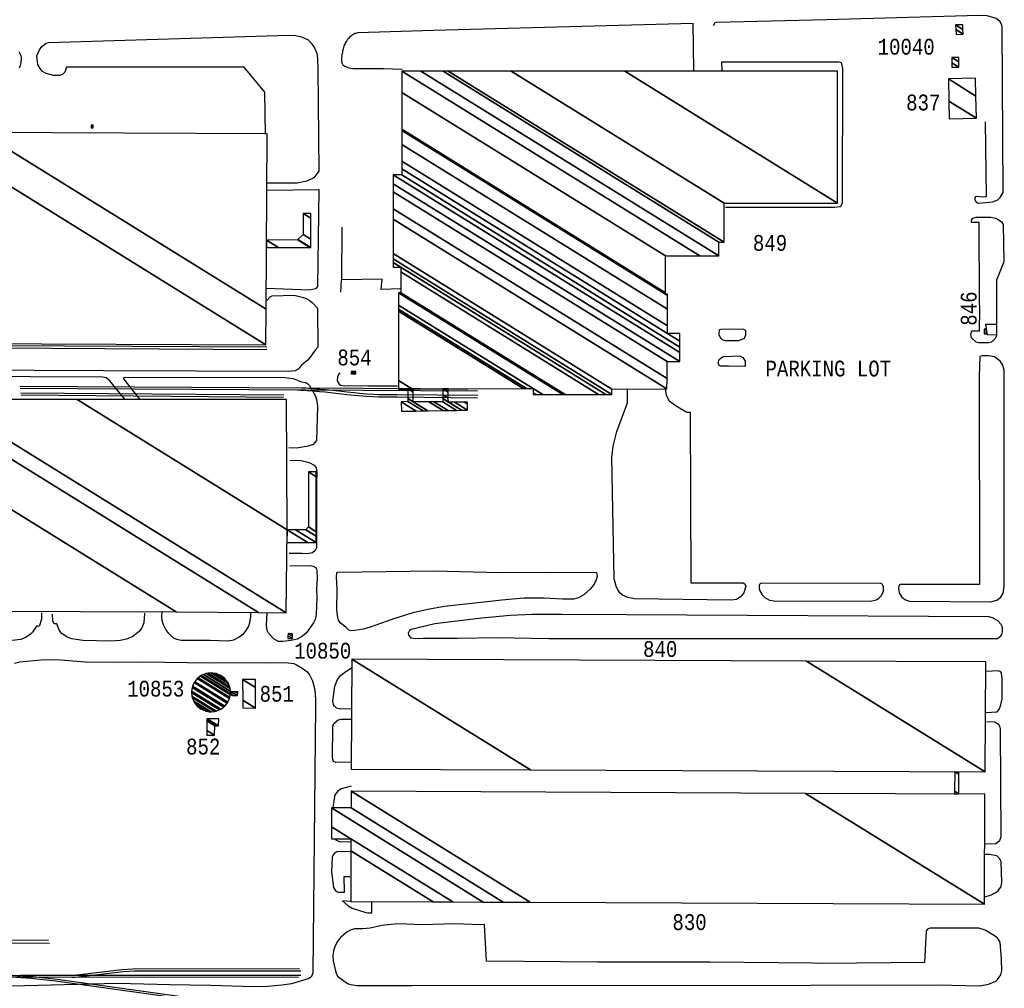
# Model space of a CAD drawing. Extents: x -0.5 to 41.9, y -0.5 to 29.8.
# Tile 68 of 128: x 9 to 10, y 4.2 to 5.2. Entities that reach past the tile are written whole.
import ezdxf
from ezdxf.enums import TextEntityAlignment as Align

# ---------------------------------------------------------------- set-up
doc = ezdxf.new("R2010")
doc.units = 0
doc.header["$MEASUREMENT"] = 0
for name, color, linetype in [('11', 2, 'CONTINUOUS'), ('21', 5, 'CONTINUOUS'), ('23', 1, 'CONTINUOUS'), ('41', 4, 'CONTINUOUS')]:
    doc.layers.add(name, color=color, linetype=linetype)
doc.styles.add('MONOTXT', font='MONOTXT', dxfattribs={"height": 0.2})

msp = doc.modelspace()

# ---------------------------------------------------------------- linework, layer by layer
at = {"layer": '11'}
msp.add_line((9.2962, 4.955), (9.2955, 4.9424), dxfattribs=at)
for points in [[(9.9814, 5.1234), (9.9823, 5.0435), (9.9791, 5.0433), (9.9719, 5.0439), (9.9704, 5.043), (9.9702, 5.0408), (9.9706, 5.0394), (9.9722, 5.0374), (9.9742, 5.037), (9.9892, 5.0383), (9.9946, 5.0406), (9.9971, 5.043), (10.0002, 5.0482), (9.9993, 5.2236), (9.9989, 5.2265), (9.9971, 5.2299), (9.9928, 5.2335), (9.9832, 5.2362), (9.9744, 5.2366), (9.8126, 5.232), (9.6953, 5.2292), (9.6937, 5.2287), (9.6919, 5.2256)], [(9.6712, 5.1782), (9.6706, 5.2281), (9.3944, 5.2204), (9.314, 5.218), (9.3128, 5.2177), (9.3117, 5.2175), (9.3106, 5.2173), (9.3097, 5.2166), (9.3086, 5.2159), (9.3077, 5.2153), (9.3068, 5.2146), (9.3059, 5.2139), (9.3052, 5.2133), (9.3041, 5.2121), (9.303, 5.211), (9.3021, 5.2097), (9.3009, 5.2079), (9.3, 5.2061), (9.2991, 5.2043), (9.2987, 5.2025), (9.2982, 5.2007), (9.2978, 5.1989), (9.2976, 5.1969), (9.2971, 5.1951), (9.2969, 5.193), (9.2967, 5.1915), (9.2967, 5.1897), (9.2967, 5.1881), (9.2967, 5.1874), (9.2969, 5.1868), (9.2969, 5.1861), (9.298, 5.1841), (9.3, 5.1827), (9.3025, 5.1816), (9.3045, 5.1809), (9.3065, 5.1805), (9.3086, 5.1802), (9.3092, 5.1802), (9.3097, 5.1802), (9.3104, 5.1802), (9.3411, 5.1802), (9.3611, 5.1796)], [(9.2156, 5.1104), (9.2151, 5.1551), (9.1929, 5.1816), (9.004, 5.1814), (9.0022, 5.1762), (9, 5.1742), (8.9969, 5.1726), (8.9903, 5.1726), (8.9823, 5.1749), (8.9785, 5.1771), (8.9762, 5.18), (8.9737, 5.1845), (8.9724, 5.1935), (8.9753, 5.2), (8.978, 5.2036), (8.9823, 5.207), (8.9849, 5.2079), (9.2405, 5.2155), (9.2479, 5.2153), (9.2542, 5.2139), (9.2612, 5.2106), (9.2645, 5.2067), (9.2677, 5.202), (9.2704, 5.1964), (9.2711, 5.1903), (9.2713, 5.1793), (9.2726, 5.0711), (9.267, 5.0639), (9.2596, 5.0603), (9.2493, 5.0581), (9.2178, 5.0583)], [(8.9542, 5.1807), (8.9551, 5.1832), (8.9555, 5.1847), (8.9558, 5.1863), (8.956, 5.1879), (8.9562, 5.1897), (8.9562, 5.1917), (8.956, 5.1935), (8.9553, 5.1951), (8.9546, 5.1964), (8.9537, 5.1978)], [(9.7016, 5.1782), (9.7013, 5.1874), (9.8242, 5.1874), (9.8255, 5.1874), (9.8282, 5.1865), (9.8296, 5.18), (9.8291, 5.0374), (9.8275, 5.0329), (9.8237, 5.0325), (9.8213, 5.0322), (9.7117, 5.0322), (9.7052, 5.0322)], [(9.2178, 5.0507), (9.2726, 5.0516), (9.2709, 4.9483), (9.2688, 4.9458), (9.2625, 4.9442), (9.2167, 4.946)], [(9.9751, 4.9011), (9.9755, 4.924), (9.9751, 4.933), (9.9749, 5.0165), (9.9666, 5.0163), (9.9666, 5.0188), (9.9681, 5.021), (9.9715, 5.0221), (9.9872, 5.0221), (9.9924, 5.0208), (9.9949, 5.0197), (9.9987, 5.017), (10.0002, 5.0141), (10.0011, 4.9745), (9.9933, 4.955), (9.9933, 4.8959), (9.9917, 4.8928), (9.9879, 4.8892), (9.985, 4.8885), (9.9746, 4.8883), (9.9715, 4.8892), (9.9668, 4.8937), (9.9659, 4.8971), (9.967, 4.9011), (9.9751, 4.9011)], [(9.3598, 4.9458), (9.3389, 4.9451), (9.3398, 4.9561), (9.2969, 4.9552), (9.2973, 5.0114)], [(9.217, 4.9332), (9.2207, 4.9373), (9.2228, 4.9384), (9.2461, 4.9391), (9.2549, 4.937), (9.2583, 4.9359), (9.2623, 4.9339), (9.2652, 4.9314), (9.2711, 4.9251), (9.2713, 4.8838), (9.2684, 4.8804), (9.261, 4.8701), (9.254, 4.8645), (9.2504, 4.8605), (9.2473, 4.8584), (9.2401, 4.8578), (9.0433, 4.8587), (8.6737, 4.8605)], [(9.7083, 4.9029), (9.7, 4.9027), (9.6984, 4.9022), (9.698, 4.8971), (9.6993, 4.8939), (9.7016, 4.8919), (9.7043, 4.891), (9.7193, 4.891), (9.7251, 4.8932), (9.7265, 4.8968), (9.7265, 4.9015), (9.7247, 4.9027), (9.7083, 4.9029)], [(9.9928, 4.8964), (9.9836, 4.8968), (9.9821, 4.9081), (9.9928, 4.9083)], [(9.7083, 4.8634), (9.6993, 4.8634), (9.6982, 4.8643), (9.6971, 4.867), (9.6984, 4.8706), (9.7018, 4.8735), (9.7034, 4.8739), (9.72, 4.8744), (9.7233, 4.8728), (9.726, 4.8688), (9.726, 4.8631), (9.7083, 4.8634)], [(10.0016, 4.8503), (10.0014, 4.8598), (9.9998, 4.8654), (9.9973, 4.869), (9.991, 4.8733), (9.9852, 4.8746), (9.9782, 4.8746), (9.9755, 4.8739), (9.9749, 4.8528), (9.9753, 4.6316), (9.9751, 4.6312), (9.8924, 4.6314), (9.8904, 4.6312), (9.8895, 4.63), (9.8889, 4.6271), (9.8898, 4.6226), (9.8927, 4.6177), (9.8965, 4.615), (9.9008, 4.6134), (9.9868, 4.6128), (9.9937, 4.6145), (9.998, 4.6177), (10.0002, 4.622), (10.0014, 4.6296), (10.0016, 4.8503)], [(9.066, 4.8286), (9.0503, 4.8481), (9.0463, 4.851), (9.0427, 4.8519), (8.4267, 4.8548), (8.4206, 4.8546), (8.4175, 4.853), (8.4157, 4.8506), (8.4145, 4.8441), (8.4154, 4.8416), (8.4164, 4.8409), (8.4168, 4.8382), (8.4195, 4.8299), (8.4184, 4.8202), (8.4188, 4.7886), (8.4197, 4.7821), (8.4209, 4.7812), (8.4242, 4.7807), (8.4493, 4.7807)], [(9.082, 4.8286), (9.0649, 4.8499), (9.0651, 4.8515), (9.0672, 4.8519), (9.2363, 4.8515), (9.245, 4.8504), (9.2542, 4.847), (9.2587, 4.8461), (9.2607, 4.8449), (9.2625, 4.8429), (9.2688, 4.8315), (9.2704, 4.8268), (9.2709, 4.8207), (9.2699, 4.7845), (9.2664, 4.7801), (9.2612, 4.7785), (9.2488, 4.7762), (9.2407, 4.7765)], [(9.2951, 4.8562), (9.2937, 4.8551), (9.2922, 4.8526), (9.2919, 4.8479), (9.294, 4.8443), (9.2956, 4.8432), (9.3, 4.8425), (9.3027, 4.8429), (9.3254, 4.8427), (9.3562, 4.8425)], [(9.6407, 4.8393), (9.6418, 4.8328), (9.6452, 4.8268), (9.6524, 4.8212), (9.6639, 4.8145), (9.6673, 4.8145), (9.6683, 4.633), (9.7209, 4.633), (9.7238, 4.6332), (9.7256, 4.6321), (9.7267, 4.6296), (9.7245, 4.6226), (9.7211, 4.6181), (9.7166, 4.6152), (9.7114, 4.6148), (9.6081, 4.6159), (9.601, 4.6175), (9.5956, 4.6199), (9.5926, 4.6226), (9.5904, 4.6258), (9.5886, 4.6294), (9.5866, 4.6372), (9.5843, 4.7659), (9.5857, 4.7785), (9.5893, 4.7942), (9.6007, 4.8247), (9.6007, 4.8389)], [(9.2417, 4.7637), (9.2538, 4.7632), (9.2623, 4.761), (9.2675, 4.7583), (9.2695, 4.7553), (9.2704, 4.7504), (9.2699, 4.7392), (9.2699, 4.6702), (9.2686, 4.6673), (9.2659, 4.6651), (9.2605, 4.664), (9.2549, 4.6644), (9.241, 4.6644)], [(9.2416, 4.6512), (9.2637, 4.6514), (9.2666, 4.6509), (9.269, 4.6494), (9.2699, 4.6478), (9.2704, 4.6458), (9.2706, 4.6381), (9.2699, 4.6262), (9.2702, 4.6179), (9.2695, 4.5995), (9.2686, 4.5941), (9.2668, 4.5905), (9.2589, 4.5795), (9.2551, 4.5764), (9.2495, 4.5732), (9.243, 4.5717), (9.234, 4.5705), (9.2295, 4.5708), (9.225, 4.5732), (9.219, 4.5795), (9.2174, 4.5824), (9.2167, 4.5878), (9.2176, 4.6013)], [(9.2924, 4.6444), (9.3952, 4.646), (9.4649, 4.644), (9.5201, 4.6444), (9.5677, 4.644), (9.5684, 4.6397), (9.5673, 4.6361), (9.5652, 4.6318), (9.5612, 4.6262), (9.5542, 4.6202), (9.5486, 4.617), (9.5437, 4.6157), (9.5316, 4.6157), (9.5123, 4.6166), (9.4905, 4.6166), (9.4671, 4.6148), (9.406, 4.6078), (9.3903, 4.6051), (9.3723, 4.6011), (9.3512, 4.5946), (9.327, 4.5858), (9.32, 4.5838), (9.3108, 4.5822), (9.307, 4.582), (9.3045, 4.5829), (9.3012, 4.5858), (9.2953, 4.5905), (9.2935, 4.5934), (9.2926, 4.5961), (9.2917, 4.6044), (9.2919, 4.6262), (9.2913, 4.6397), (9.2917, 4.6433), (9.2924, 4.6444)], [(9.8592, 4.6136), (9.8653, 4.615), (9.8682, 4.6168), (9.8709, 4.6197), (9.8731, 4.6242), (9.8731, 4.6291), (9.8716, 4.6318), (9.8702, 4.6323), (9.7433, 4.6327), (9.7413, 4.6316), (9.7409, 4.63), (9.7409, 4.6269), (9.7415, 4.6244), (9.744, 4.6204), (9.7469, 4.6175), (9.7519, 4.6148), (9.7566, 4.6141), (9.8592, 4.6136)], [(8.9773, 4.6013), (8.9773, 4.5943), (8.9751, 4.5865), (8.9724, 4.5874), (8.9679, 4.5806), (8.9656, 4.5784), (8.9612, 4.5752), (8.9555, 4.5728), (8.9461, 4.5719), (8.932, 4.5728), (8.9187, 4.5728), (8.9077, 4.5721), (8.9005, 4.5728), (8.8969, 4.5739), (8.8918, 4.5764), (8.8888, 4.5786), (8.885, 4.5824), (8.8823, 4.5863), (8.8805, 4.5905), (8.8796, 4.5973), (8.8799, 4.6026)], [(9.0869, 4.6008), (9.0865, 4.5905), (9.0847, 4.5858), (9.0815, 4.5813), (9.0746, 4.5759), (9.068, 4.5732), (9.0611, 4.5717), (9.051, 4.5712), (9.0213, 4.5719), (9.0099, 4.5735), (9.0049, 4.5752), (8.9991, 4.5791), (8.9964, 4.5827), (8.9937, 4.5894), (8.991, 4.5894), (8.9897, 4.5925), (8.9892, 4.5999)], [(9.1999, 4.6008), (9.1999, 4.5973), (9.1987, 4.5905), (9.1976, 4.5871), (9.1949, 4.5824), (9.1911, 4.5779), (9.1877, 4.5752), (9.1817, 4.5721), (9.1761, 4.571), (9.157, 4.5719), (9.126, 4.5719), (9.1213, 4.5728), (9.1175, 4.5746), (9.113, 4.5791), (9.1096, 4.5836), (9.1071, 4.5883), (9.106, 4.5928), (9.1056, 4.5973), (9.1058, 4.6022)], [(9.5996, 4.599), (9.5311, 4.5995), (9.4999, 4.5993), (9.4761, 4.5982), (9.4458, 4.5955), (9.3959, 4.5894), (9.3708, 4.5836), (9.369, 4.5824), (9.3676, 4.5797), (9.3679, 4.5775), (9.3705, 4.5746), (9.3755, 4.5739), (9.3836, 4.5743), (9.4195, 4.5741), (9.4619, 4.5748), (9.5172, 4.5737), (9.9944, 4.5739), (9.9978, 4.5766), (9.9989, 4.5782), (9.9996, 4.5809), (9.9998, 4.5858), (9.9984, 4.5889), (9.9944, 4.593), (9.9892, 4.5959), (9.985, 4.597), (9.5996, 4.599)], [(8.9488, 4.5476), (8.9546, 4.549), (8.9766, 4.551), (8.989, 4.5514), (8.9978, 4.5512), (9.024, 4.5492), (9.0548, 4.5487), (9.0849, 4.5492), (9.1568, 4.5481), (9.219, 4.5483), (9.2398, 4.5481), (9.2457, 4.5472), (9.2488, 4.5458), (9.2549, 4.5422), (9.2596, 4.5386), (9.2625, 4.5353), (9.2657, 4.529), (9.2681, 4.5191), (9.2688, 4.509), (9.2688, 4.5014), (9.2661, 4.2182), (9.2648, 4.2144), (9.2623, 4.2121), (9.2434, 4.2067), (9.2331, 4.2052), (9.2181, 4.2038), (9.2028, 4.2034), (9.1572, 4.2049), (9.1141, 4.2054), (9.0584, 4.207), (8.9596, 4.2045), (8.9037, 4.2038)], [(9.3074, 4.4989), (9.2955, 4.4987), (9.2913, 4.4998), (9.289, 4.5018), (9.2881, 4.5036), (9.2875, 4.5072), (9.2895, 4.5231), (9.2922, 4.5301), (9.2955, 4.5344), (9.2996, 4.5377), (9.3077, 4.5431)], [(9.9821, 4.4953), (9.994, 4.496), (9.9962, 4.4982), (9.998, 4.5032), (9.9993, 4.5097), (9.9993, 4.5315), (9.9987, 4.5368), (9.998, 4.5384), (9.9955, 4.5395), (9.9821, 4.5389)], [(9.307, 4.4423), (9.2904, 4.4421), (9.2879, 4.4432), (9.287, 4.4468), (9.2875, 4.4803), (9.2884, 4.4834), (9.2931, 4.4874), (9.2958, 4.4879), (9.3072, 4.4881)], [(9.9825, 4.4854), (9.9913, 4.4852), (9.9942, 4.4836), (9.9964, 4.4807), (9.9971, 4.4776), (9.9978, 4.363), (9.9964, 4.3588), (9.9926, 4.3556), (9.9809, 4.3552)], [(9.3068, 4.4169), (9.2964, 4.4138), (9.2926, 4.4113), (9.2899, 4.4079), (9.2893, 4.4057), (9.2875, 4.3936)], [(9.2899, 4.3599), (9.294, 4.3581), (9.2971, 4.3576), (9.3061, 4.3579)], [(9.3059, 4.3471), (9.298, 4.3473), (9.2917, 4.3469), (9.2888, 4.3451), (9.2877, 4.3437), (9.2866, 4.3412), (9.2859, 4.3255), (9.2879, 4.3089), (9.2904, 4.3051), (9.2935, 4.304), (9.2996, 4.304), (9.2994, 4.3208), (9.3054, 4.3208)], [(9.9807, 4.2992), (9.987, 4.301), (9.9917, 4.3033), (9.9951, 4.3055), (9.9984, 4.31), (9.9989, 4.3147), (9.9982, 4.3363), (9.9967, 4.3394), (9.9937, 4.3426), (9.9854, 4.3442), (9.9805, 4.3442)], [(9.3061, 4.2941), (9.2978, 4.2948), (9.3036, 4.2894), (9.3081, 4.2871), (9.3223, 4.2824), (9.3245, 4.282), (9.329, 4.282), (9.3288, 4.293)], [(9.7976, 4.2284), (9.6885, 4.2296), (9.5691, 4.2296), (9.4507, 4.2308), (9.4487, 4.2696), (9.4449, 4.2694), (9.4173, 4.2703), (9.3822, 4.2694), (9.3575, 4.2703), (9.3494, 4.2698), (9.3396, 4.2685), (9.327, 4.2658), (9.3193, 4.2651), (9.3108, 4.2651), (9.3068, 4.264), (9.3027, 4.2617), (9.2955, 4.2557), (9.2924, 4.2516), (9.2897, 4.2469), (9.2879, 4.2415), (9.2872, 4.2359), (9.2877, 4.231), (9.2897, 4.2218), (9.2908, 4.218), (9.2924, 4.2148), (9.303, 4.207), (9.3061, 4.2058), (9.3133, 4.2049), (9.3712, 4.2047), (9.7958, 4.2052)], [(9.9989, 4.2204), (9.9987, 4.2328), (9.9971, 4.251), (9.9946, 4.2546), (9.9913, 4.2575), (9.9812, 4.2635), (9.9746, 4.2658), (9.9228, 4.2656), (9.9198, 4.2647), (9.9183, 4.2629), (9.9167, 4.2292), (9.8085, 4.2283), (9.7976, 4.2284)], [(9.7958, 4.2052), (9.9311, 4.2054), (9.9755, 4.2043), (9.9847, 4.2061), (9.9926, 4.2094), (9.9944, 4.211), (9.9978, 4.2162), (9.9989, 4.2204)]]:
    msp.add_lwpolyline(points, dxfattribs=at)
at = {"layer": '41'}
for p, q in [((8.4508, 4.8881), (9.217, 4.8841)), ((8.4508, 4.8855), (9.217, 4.8814)), ((8.9545, 4.8423), (9.4417, 4.8394)), ((9.4413, 4.8368), (8.9548, 4.8398)), ((8.9556, 4.8352), (9.2352, 4.8329)), ((9.2349, 4.8303), (8.9559, 4.8326)), ((8.5628, 4.2554), (8.9848, 4.2531)), ((8.5641, 4.2522), (8.9861, 4.2498)), ((9.2533, 4.2153), (8.9544, 4.2154)), ((9.2507, 4.2133), (8.955, 4.2135))]:
    msp.add_line(p, q, dxfattribs=at)
for points in [[(9.4417, 4.8322), (9.3559, 4.833), (9.3486, 4.833), (9.342, 4.8331), (9.3361, 4.8332), (9.3302, 4.8335), (9.3234, 4.8339), (9.3157, 4.8346), (9.3101, 4.8351), (9.3026, 4.8358), (9.2936, 4.8368), (9.287, 4.8375), (9.2795, 4.8383), (9.2734, 4.8387), (9.2668, 4.8394), (9.2614, 4.8397), (9.2573, 4.8401), (9.254, 4.8403), (9.2499, 4.8405)], [(9.4414, 4.8296), (9.3559, 4.8304), (9.3486, 4.8304), (9.336, 4.8306), (9.3232, 4.8313), (9.3099, 4.8325), (9.3024, 4.8332), (9.2792, 4.8357), (9.2731, 4.8361), (9.2666, 4.8368), (9.2538, 4.8377), (9.2497, 4.8379)], [(8.1124, 4.4841), (8.1474, 4.4472), (8.1778, 4.4176), (8.2219, 4.377), (8.2719, 4.334), (8.3005, 4.3123), (8.3314, 4.2914), (8.3475, 4.2817), (8.364, 4.2727), (8.3981, 4.2566), (8.425, 4.2463), (8.4528, 4.2371), (8.472, 4.2317), (8.4899, 4.2273), (8.5066, 4.2238), (8.522, 4.2213), (8.553, 4.2184), (8.6041, 4.2158), (8.9544, 4.2154)], [(8.955, 4.2135), (8.6022, 4.2145), (8.551, 4.2172), (8.5201, 4.22), (8.5046, 4.2225), (8.488, 4.226), (8.47, 4.2304), (8.4508, 4.2358), (8.4231, 4.245), (8.3962, 4.2553), (8.3621, 4.2714), (8.3456, 4.2804), (8.3295, 4.2901), (8.2986, 4.311), (8.27, 4.3327), (8.22, 4.3757), (8.1758, 4.4163), (8.1455, 4.4459), (8.113, 4.4796)], [(9.0089, 4.2155), (9.0628, 4.2218), (9.0746, 4.2226), (9.2519, 4.2227)], [(9.9229, 4.0994), (9.4211, 4.1), (9.39, 4.1009), (9.3705, 4.1026), (9.3544, 4.1055), (9.3421, 4.1085), (9.3149, 4.1165), (9.3024, 4.1209), (9.2806, 4.1302), (9.261, 4.14), (9.2204, 4.1619), (9.2052, 4.1692), (9.1986, 4.1718), (9.1831, 4.177), (9.1532, 4.1853), (9.1384, 4.1885), (9.1197, 4.1917), (8.9922, 4.2094), (8.9666, 4.2122), (8.9448, 4.2137)], [(9.9229, 4.1016), (9.4204, 4.1019), (9.3918, 4.1027), (9.3723, 4.1044), (9.3562, 4.1074), (9.3439, 4.1103), (9.3168, 4.1183), (9.3042, 4.1227), (9.2824, 4.132), (9.2628, 4.1418), (9.2222, 4.1637), (9.207, 4.171), (9.2004, 4.1737), (9.1849, 4.1788), (9.155, 4.1872), (9.1402, 4.1903), (9.1215, 4.1935), (8.994, 4.2112), (8.9685, 4.214), (8.9466, 4.2155)], [(9.0104, 4.2132), (9.0643, 4.2195), (9.0761, 4.2203), (9.2534, 4.2204)]]:
    msp.add_lwpolyline(points, dxfattribs=at)

# ---------------------------------------------------------------- texts
at = {"layer": '23', "style": 'MONOTXT', "width": 0.833333}
for s, height, p in [('10040', 0.01684, (9.8972, 5.2033)), ('837', 0.01684, (9.9154, 5.144)), ('849', 0.01684, (9.7524, 4.9946)), ('854', 0.01684, (9.3104, 4.8728)), ('PARKING LOT', 0.016843, (9.8144, 4.861)), ('10850', 0.01684, (9.2766, 4.5609)), ('840', 0.01684, (9.6356, 4.5627)), ('10853', 0.01684, (9.099, 4.5205)), ('851', 0.01684, (9.2277, 4.5151)), ('852', 0.01684, (9.1495, 4.4589)), ('830', 0.01684, (9.6668, 4.2722))]:
    msp.add_text(s, height=height, dxfattribs=at).set_placement(p, align=Align.MIDDLE)
msp.add_text('846', height=0.01684, rotation=90, dxfattribs=at).set_placement((9.9637, 4.9248), align=Align.MIDDLE)

# ---------------------------------------------------------------- meshes
at = {"layer": '21'}
mesh = msp.add_polyface(dxfattribs=at)
corners = [(9.9504, 5.2164), (9.9504, 5.2164), (9.95, 5.2217), (9.9578, 5.2168), (9.9497, 5.2265), (9.9576, 5.2216), (9.9574, 5.2267)]
mesh.append_faces([[corners[k] for k in face] for face in [(0, 1, 3, 2), (2, 3, 5, 4), (4, 5, 6, 6)]], dxfattribs={"vtx0": -1, "vtx2": -1})
mesh = msp.add_polyface(dxfattribs=at)
corners = [(9.9459, 5.1816), (9.9459, 5.1816), (9.9459, 5.1862), (9.9533, 5.1816), (9.9459, 5.1917), (9.9533, 5.1871), (9.9533, 5.1917)]
mesh.append_faces([[corners[k] for k in face] for face in [(0, 1, 3, 2), (2, 3, 5, 4), (4, 5, 6, 6)]], dxfattribs={"vtx0": -1, "vtx2": -1})
mesh = msp.add_polyface(dxfattribs=at)
corners = [(9.3571, 4.8391), (9.372, 4.8392), (9.3573, 4.8483), (9.5003, 4.8333), (9.4899, 4.8397), (9.3573, 4.922), (9.5036, 4.8333), (9.5003, 4.8353), (9.4932, 4.8398), (9.3573, 4.924), (9.5108, 4.8333), (9.5003, 4.8398), (9.3573, 4.9285), (9.5321, 4.8334), (9.3573, 4.9417), (9.5346, 4.8334), (9.3598, 4.9417), (9.5698, 4.8335), (9.3598, 4.9637), (9.3517, 4.9687), (9.5778, 4.8335), (9.3598, 4.9687), (9.3517, 4.9737), (9.5843, 4.8335), (9.3517, 4.9778), (9.5841, 4.8391), (9.3517, 4.9832), (9.6427, 4.8393), (9.3517, 5.0198), (9.643, 4.8503), (9.3517, 5.0309), (9.643, 4.8685), (9.3517, 5.0491), (9.6564, 4.8685), (9.3517, 5.0575), (9.6564, 4.8781), (9.3517, 5.0671), (9.6564, 4.8837), (9.3607, 5.0671), (9.6434, 4.8982), (9.6564, 4.8901), (9.3607, 5.0735), (9.6434, 4.9063), (9.6564, 4.8982), (9.3607, 5.0816), (9.6434, 4.924), (9.3607, 5.0993), (9.6434, 4.924), (9.3607, 5.1141), (9.6412, 4.9402), (9.6434, 4.9388), (9.3607, 5.1155), (9.6412, 4.9416), (9.6434, 4.9402), (9.3607, 5.1547), (9.6412, 4.9808), (9.3607, 5.1773), (9.6776, 4.9808), (9.381, 5.1773), (9.698, 4.9808), (9.4046, 5.1773), (9.698, 4.9954), (9.4102, 5.1773), (9.7036, 4.9954), (9.4772, 5.1773), (9.7036, 5.037), (9.5978, 5.1773), (9.8242, 5.037), (9.8242, 5.1773)]
mesh.append_faces([[corners[k] for k in face] for face in [(0, 0, 1, 2), (2, 1, 4, 5), (5, 4, 8, 9), (3, 3, 6, 7), (9, 8, 11, 12), (7, 6, 10, 11), (12, 10, 13, 14), (14, 13, 15, 16), (16, 15, 17, 18), (19, 19, 21, 22), (18, 17, 20, 21), (22, 20, 23, 24), (24, 23, 25, 26), (26, 25, 27, 28), (28, 27, 29, 30), (30, 29, 31, 32), (32, 31, 33, 34), (34, 33, 35, 36), (36, 35, 37, 38), (38, 37, 40, 41), (41, 39, 42, 44), (39, 40, 43, 43), (44, 42, 45, 46), (46, 47, 50, 48), (48, 49, 52, 51), (49, 50, 53, 53), (51, 52, 55, 54), (54, 55, 57, 56), (56, 57, 59, 58), (58, 59, 61, 60), (60, 61, 63, 62), (62, 63, 65, 64), (64, 65, 67, 66), (66, 67, 68, 68)]], dxfattribs={"vtx0": -1, "vtx2": -1})
mesh = msp.add_polyface(dxfattribs=at)
corners = [(9.943, 5.1266), (9.9719, 5.1272), (9.9426, 5.1455), (9.9421, 5.169), (9.9714, 5.1508), (9.9421, 5.169), (9.971, 5.1697)]
mesh.append_faces([[corners[k] for k in face] for face in [(0, 0, 1, 2), (2, 1, 4, 5), (3, 4, 6, 6)]], dxfattribs={"vtx0": -1, "vtx2": -1})
mesh = msp.add_polyface(dxfattribs=at)
corners = [(8.4536, 4.8899), (8.5078, 4.8896), (8.4523, 4.924), (8.8178, 4.888), (8.453, 5.1142), (9.216, 4.8861), (8.8511, 5.1124), (9.2163, 4.924), (8.9129, 5.1121), (9.2163, 4.924), (9.2176, 5.1106)]
mesh.append_faces([[corners[k] for k in face] for face in [(0, 0, 1, 2), (2, 1, 3, 4), (4, 3, 5, 6), (6, 5, 7, 8), (8, 9, 10, 10)]], dxfattribs={"vtx0": -1, "vtx2": -1})
mesh = msp.add_polyface(dxfattribs=at)
corners = [(9.0304, 5.117), (9.0326, 5.117), (9.0304, 5.1184), (9.0326, 5.1184), (9.0304, 5.1198), (9.0326, 5.1198), (9.0326, 5.1198)]
mesh.append_faces([[corners[k] for k in face] for face in [(0, 0, 1, 2), (2, 1, 3, 4), (4, 3, 6, 5)]], dxfattribs={"vtx0": -1, "vtx2": -1})
mesh = msp.add_polyface(dxfattribs=at)
corners = [(9.2169, 4.9898), (9.2167, 4.9977), (9.2294, 4.9898), (9.2167, 4.9977), (9.25, 4.9979), (9.263, 4.9898), (9.2503, 4.9982), (9.2639, 4.9898), (9.2558, 5.0035), (9.2639, 4.9985), (9.2558, 5.026), (9.2639, 5.0209), (9.2639, 5.026)]
mesh.append_faces([[corners[k] for k in face] for face in [(0, 0, 2, 3), (1, 2, 5, 4), (4, 5, 7, 6), (6, 7, 9, 8), (8, 9, 11, 10), (10, 11, 12, 12)]], dxfattribs={"vtx0": -1, "vtx2": -1})
mesh = msp.add_polyface(dxfattribs=at)
corners = [(9.9803, 4.8979), (9.9828, 4.8979), (9.9803, 4.8995), (9.9803, 4.9029), (9.9828, 4.9013), (9.9803, 4.9029), (9.9828, 4.9029)]
mesh.append_faces([[corners[k] for k in face] for face in [(0, 0, 1, 2), (2, 1, 4, 5), (3, 4, 6, 6)]], dxfattribs={"vtx0": -1, "vtx2": -1})
mesh = msp.add_polyface(dxfattribs=at)
corners = [(9.307, 4.8553), (9.307, 4.8579), (9.3112, 4.8553), (9.307, 4.8579), (9.3078, 4.8579), (9.312, 4.8553), (9.312, 4.8579)]
mesh.append_faces([[corners[k] for k in face] for face in [(0, 0, 2, 3), (1, 2, 5, 4), (4, 5, 6, 6)]], dxfattribs={"vtx0": -1, "vtx2": -1})
mesh = msp.add_polyface(dxfattribs=at)
corners = [(9.3604, 4.8155), (9.3602, 4.8256), (9.3761, 4.8158), (9.3672, 4.8259), (9.3833, 4.8159), (9.3671, 4.8292), (9.3884, 4.816), (9.3728, 4.8256), (9.367, 4.8396), (9.4046, 4.8162), (9.3894, 4.8256), (9.3728, 4.8359), (9.367, 4.8396), (9.4099, 4.8163), (9.3949, 4.8256), (9.3728, 4.8393), (9.419, 4.8165), (9.4042, 4.8256), (9.4242, 4.8166), (9.4103, 4.8252), (9.4042, 4.829), (9.4307, 4.8167), (9.4169, 4.8253), (9.4102, 4.8294), (9.4042, 4.8331), (9.4306, 4.823), (9.4268, 4.8254), (9.4101, 4.8357), (9.4042, 4.8393), (9.4305, 4.8254), (9.4101, 4.8381), (9.4078, 4.8395), (9.4101, 4.8396)]
mesh.append_faces([[corners[k] for k in face] for face in [(0, 0, 2, 1), (1, 2, 4, 3), (3, 4, 6, 5), (5, 7, 11, 8), (7, 6, 9, 10), (12, 11, 15, 15), (10, 9, 13, 14), (14, 13, 16, 17), (17, 16, 18, 20), (20, 19, 23, 24), (19, 18, 21, 22), (24, 23, 27, 28), (22, 21, 25, 26), (28, 27, 30, 31), (26, 25, 29, 29), (31, 30, 32, 32)]], dxfattribs={"vtx0": -1, "vtx2": -1})
mesh = msp.add_polyface(dxfattribs=at)
corners = [(8.4487, 4.6044), (8.4487, 4.6678), (8.5514, 4.6041), (8.4487, 4.6678), (8.8154, 4.6032), (8.4498, 4.8299), (9.1208, 4.6022), (8.7558, 4.8285), (9.2083, 4.6014), (8.8426, 4.8281), (9.2378, 4.6011), (8.8717, 4.8281), (9.2387, 4.6896), (9.0154, 4.828), (9.238, 4.8279)]
mesh.append_faces([[corners[k] for k in face] for face in [(0, 0, 2, 1), (3, 2, 4, 5), (5, 4, 6, 7), (7, 6, 8, 9), (9, 8, 10, 11), (11, 10, 12, 13), (13, 12, 14, 14)]], dxfattribs={"vtx0": -1, "vtx2": -1})
mesh = msp.add_polyface(dxfattribs=at)
corners = [(9.2383, 4.6759), (9.2387, 4.6896), (9.2608, 4.6759), (9.2387, 4.6896), (9.2476, 4.6896), (9.2697, 4.6759), (9.2587, 4.6896), (9.2697, 4.6827), (9.2614, 4.6925), (9.2697, 4.6873), (9.2614, 4.7511), (9.2697, 4.7459), (9.2697, 4.7511)]
mesh.append_faces([[corners[k] for k in face] for face in [(0, 0, 2, 3), (1, 2, 5, 4), (4, 5, 7, 6), (6, 7, 9, 8), (8, 9, 11, 10), (10, 11, 12, 12)]], dxfattribs={"vtx0": -1, "vtx2": -1})
mesh = msp.add_polyface(dxfattribs=at)
corners = [(9.2394, 4.5739), (9.2443, 4.5739), (9.2396, 4.5768), (9.2398, 4.5791), (9.2444, 4.5762), (9.2398, 4.5791), (9.2446, 4.5788)]
mesh.append_faces([[corners[k] for k in face] for face in [(0, 0, 1, 2), (2, 1, 4, 5), (3, 4, 6, 6)]], dxfattribs={"vtx0": -1, "vtx2": -1})
mesh = msp.add_polyface(dxfattribs=at)
corners = [(9.307, 4.4349), (9.3077, 4.5519), (9.4977, 4.4341), (9.7911, 4.5498), (9.9812, 4.432), (9.9818, 4.549), (9.9818, 4.549)]
mesh.append_faces([[corners[k] for k in face] for face in [(0, 0, 2, 1), (1, 2, 4, 3), (3, 4, 6, 5)]], dxfattribs={"vtx0": -1, "vtx2": -1})
mesh = msp.add_polyface(dxfattribs=at)
corners = [(9.1473, 4.4987), (9.1431, 4.5018), (9.15, 4.4975), (9.1424, 4.5027), (9.1525, 4.4964), (9.1399, 4.5061), (9.1562, 4.496), (9.1394, 4.5072), (9.1579, 4.4957), (9.1377, 4.5112), (9.1619, 4.4962), (9.1375, 4.5124), (9.1633, 4.4964), (9.137, 4.5164), (9.1667, 4.498), (9.1372, 4.5179), (9.1682, 4.4987), (9.1377, 4.5218), (9.1713, 4.5009), (9.1382, 4.5231), (9.1725, 4.5018), (9.1399, 4.527), (9.1751, 4.5051), (9.1406, 4.5279), (9.1758, 4.5061), (9.1431, 4.5312), (9.1774, 4.51), (9.1442, 4.5321), (9.1779, 4.5112), (9.1473, 4.5344), (9.1786, 4.515), (9.179, 4.5173), (9.1498, 4.5354), (9.179, 4.5173), (9.1781, 4.5207), (9.1525, 4.5366), (9.1779, 4.5218), (9.1537, 4.5368), (9.1763, 4.5259), (9.1579, 4.5373), (9.1758, 4.527), (9.1595, 4.5371), (9.173, 4.5306), (9.1633, 4.5366), (9.1725, 4.5312), (9.1652, 4.5357), (9.1682, 4.5344)]
mesh.append_faces([[corners[k] for k in face] for face in [(0, 0, 2, 1), (1, 2, 4, 3), (3, 4, 6, 5), (5, 6, 8, 7), (7, 8, 10, 9), (9, 10, 12, 11), (11, 12, 14, 13), (13, 14, 16, 15), (15, 16, 18, 17), (17, 18, 20, 19), (19, 20, 22, 21), (21, 22, 24, 23), (23, 24, 26, 25), (25, 26, 28, 27), (27, 28, 30, 29), (29, 30, 33, 32), (32, 31, 34, 35), (35, 34, 36, 37), (37, 36, 38, 39), (39, 38, 40, 41), (41, 40, 42, 43), (43, 42, 44, 45), (45, 44, 46, 46)]], dxfattribs={"vtx0": -1, "vtx2": -1})
mesh = msp.add_polyface(dxfattribs=at)
corners = [(9.1473, 4.4987), (9.15, 4.4975), (9.1431, 4.5018), (9.1525, 4.4964), (9.1424, 4.5027), (9.1562, 4.496), (9.1399, 4.5061), (9.1579, 4.4957), (9.1394, 4.5072), (9.1619, 4.4962), (9.1377, 4.5112), (9.1633, 4.4964), (9.1375, 4.5124), (9.1667, 4.498), (9.137, 4.5164), (9.1682, 4.4987), (9.1372, 4.5179), (9.1713, 4.5009), (9.1377, 4.5218), (9.1725, 4.5018), (9.1382, 4.5231), (9.1751, 4.5051), (9.1399, 4.527), (9.1758, 4.5061), (9.1406, 4.5279), (9.1774, 4.51), (9.1431, 4.5312), (9.1779, 4.5112), (9.1442, 4.5321), (9.1794, 4.5135), (9.1784, 4.5141), (9.1466, 4.5338), (9.1794, 4.5135), (9.1811, 4.5134), (9.1786, 4.515), (9.1473, 4.5344), (9.1793, 4.5145), (9.1855, 4.5133), (9.179, 4.5173), (9.1498, 4.5354), (9.179, 4.5173), (9.1859, 4.5133), (9.1794, 4.5173), (9.15, 4.5355), (9.1789, 4.5176), (9.1862, 4.5157), (9.1836, 4.5173), (9.1525, 4.5366), (9.1781, 4.5207), (9.1863, 4.5166), (9.1851, 4.5173), (9.1537, 4.5368), (9.1779, 4.5218), (9.1864, 4.5173), (9.1548, 4.5369), (9.1775, 4.5229), (9.1579, 4.5373), (9.1763, 4.5259), (9.1595, 4.5371), (9.1758, 4.527), (9.1633, 4.5366), (9.173, 4.5306), (9.1652, 4.5357), (9.1725, 4.5312), (9.1682, 4.5344)]
mesh.append_faces([[corners[k] for k in face] for face in [(0, 0, 1, 2), (2, 1, 3, 4), (4, 3, 5, 6), (6, 5, 7, 8), (8, 7, 9, 10), (10, 9, 11, 12), (12, 11, 13, 14), (14, 13, 15, 16), (16, 15, 17, 18), (18, 17, 19, 20), (20, 19, 21, 22), (22, 21, 23, 24), (24, 23, 25, 26), (26, 25, 27, 28), (28, 27, 30, 31), (31, 30, 34, 35), (29, 32, 33, 36), (35, 34, 38, 39), (36, 33, 37, 40), (39, 38, 44, 43), (40, 37, 41, 42), (43, 44, 48, 47), (42, 41, 45, 46), (47, 48, 52, 51), (46, 45, 49, 50), (51, 52, 55, 54), (50, 49, 53, 53), (54, 55, 57, 56), (56, 57, 59, 58), (58, 59, 61, 60), (60, 61, 63, 62), (62, 63, 64, 64)]], dxfattribs={"vtx0": -1, "vtx2": -1})
mesh = msp.add_polyface(dxfattribs=at)
corners = [(9.1916, 4.5), (9.205, 4.4998), (9.1915, 4.5082), (9.1913, 4.5301), (9.205, 4.5216), (9.1913, 4.5301), (9.205, 4.5301)]
mesh.append_faces([[corners[k] for k in face] for face in [(0, 0, 1, 2), (2, 1, 4, 5), (3, 4, 6, 6)]], dxfattribs={"vtx0": -1, "vtx2": -1})
mesh = msp.add_polyface(dxfattribs=at)
corners = [(9.1534, 4.471), (9.1615, 4.471), (9.1533, 4.4761), (9.1619, 4.4809), (9.1532, 4.4863), (9.1532, 4.4883), (9.1651, 4.4809), (9.1532, 4.4883), (9.1538, 4.4883), (9.1657, 4.4809), (9.1662, 4.4883)]
mesh.append_faces([[corners[k] for k in face] for face in [(0, 0, 1, 2), (2, 1, 3, 4), (4, 3, 6, 7), (5, 6, 9, 8), (8, 9, 10, 10)]], dxfattribs={"vtx0": -1, "vtx2": -1})
mesh = msp.add_polyface(dxfattribs=at)
corners = [(9.9486, 4.4084), (9.9486, 4.4084), (9.9486, 4.4114), (9.9531, 4.4086), (9.949, 4.4322), (9.9531, 4.4297), (9.9531, 4.4315)]
mesh.append_faces([[corners[k] for k in face] for face in [(0, 1, 3, 2), (2, 3, 5, 4), (4, 5, 6, 6)]], dxfattribs={"vtx0": -1, "vtx2": -1})
mesh = msp.add_polyface(dxfattribs=at)
corners = [(9.3065, 4.2941), (9.2859, 4.3608), (9.3065, 4.348), (9.3941, 4.2937), (9.2859, 4.3736), (9.3065, 4.3608), (9.4149, 4.2936), (9.2859, 4.3936), (9.4473, 4.2935), (9.3068, 4.3936), (9.4684, 4.2934), (9.3068, 4.4113), (9.4972, 4.2933), (9.7903, 4.4091), (9.9805, 4.2912), (9.9809, 4.4082), (9.9809, 4.4082)]
mesh.append_faces([[corners[k] for k in face] for face in [(0, 0, 3, 2), (1, 1, 5, 4), (2, 3, 6, 5), (4, 6, 8, 7), (7, 8, 10, 9), (9, 10, 12, 11), (11, 12, 14, 13), (13, 14, 16, 15)]], dxfattribs={"vtx0": -1, "vtx2": -1})

doc.saveas('drawing.dxf')
